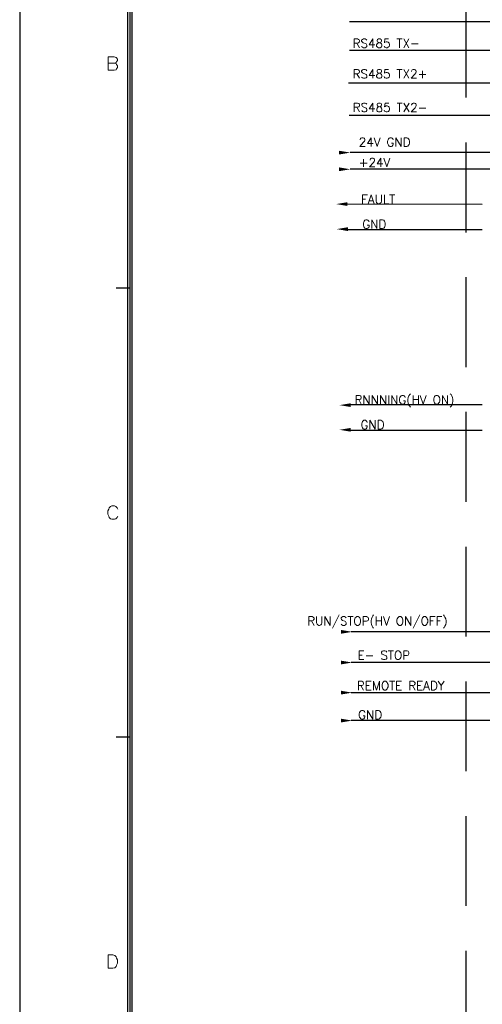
# Model space of a CAD drawing. Extents: x -3704 to -2863, y -418 to 164.
# Tile 2 of 7: x -3704 to -3601, y -201 to 18. Entities that reach past the tile are written whole.
import ezdxf

# ---------------------------------------------------------------- set-up
doc = ezdxf.new("R2010")
doc.units = 0
doc.header["$MEASUREMENT"] = 0
doc.linetypes.add('HIDDEN', pattern=[0.375, 0.25, -0.125])
doc.layers.add('COMMENTS', color=3, linetype='Continuous')
doc.styles.add('ACANSTS', font='romans.shx', dxfattribs={"bigfont": 'whgtxt.shx'})

# ---------------------------------------------------------------- blocks, each defined once
blk = doc.blocks.new('A$C3BA4433A')
at = {"color": 4, "linetype": 'Continuous'}
for p, q in [((-817, 576), (-817, 6)), ((-816.5, 575.5), (-816.5, 6.5)), ((-816, 575), (-816, 7))]:
    blk.add_line(p, q, dxfattribs=at)
at = {"color": 3, "linetype": 'Continuous'}
for p, q in [((-816.5, 376.46), (-819.5, 376.46)), ((-816.5, 376.46), (-819.5, 376.46)), ((-816.5, 276.46), (-819.5, 276.46)), ((-816.5, 276.46), (-819.5, 276.46))]:
    blk.add_line(p, q, dxfattribs=at)
at = {"color": 3, "linetype": 'Continuous', "lineweight": 0}
for points in [[(-821.28, 425.01), (-821.28, 427.98), (-819.94, 427.98), (-819.53, 427.87), (-819.41, 427.75), (-819.24, 427.46), (-819.24, 427.17), (-819.41, 426.88), (-819.53, 426.7), (-819.94, 426.58), (-821.28, 426.58)], [(-821.28, 425.01), (-821.28, 427.98), (-819.94, 427.98), (-819.53, 427.87), (-819.41, 427.75), (-819.24, 427.46), (-819.24, 427.17), (-819.41, 426.88), (-819.53, 426.7), (-819.94, 426.58), (-821.28, 426.58)], [(-819.94, 426.58), (-819.53, 426.47), (-819.41, 426.29), (-819.24, 426), (-819.24, 425.59), (-819.41, 425.3), (-819.53, 425.13), (-819.94, 425.01), (-821.28, 425.01)], [(-819.94, 426.58), (-819.53, 426.47), (-819.41, 426.29), (-819.24, 426), (-819.24, 425.59), (-819.41, 425.3), (-819.53, 425.13), (-819.94, 425.01), (-821.28, 425.01)], [(-819.18, 327.29), (-819.3, 327.59), (-819.59, 327.88), (-819.88, 327.99), (-820.46, 327.99), (-820.75, 327.88), (-821.04, 327.59), (-821.16, 327.29), (-821.34, 326.89), (-821.34, 326.13), (-821.16, 325.72), (-821.04, 325.43), (-820.75, 325.14), (-820.46, 325.02), (-819.88, 325.02), (-819.59, 325.14), (-819.3, 325.43), (-819.18, 325.72)], [(-819.18, 327.29), (-819.3, 327.59), (-819.59, 327.88), (-819.88, 327.99), (-820.46, 327.99), (-820.75, 327.88), (-821.04, 327.59), (-821.16, 327.29), (-821.34, 326.89), (-821.34, 326.13), (-821.16, 325.72), (-821.04, 325.43), (-820.75, 325.14), (-820.46, 325.02), (-819.88, 325.02), (-819.59, 325.14), (-819.3, 325.43), (-819.18, 325.72)], [(-821.28, 225.03), (-821.28, 228), (-820.23, 228), (-819.82, 227.89), (-819.53, 227.6), (-819.41, 227.3), (-819.24, 226.9), (-819.24, 226.14), (-819.41, 225.73), (-819.53, 225.44), (-819.82, 225.15), (-820.23, 225.03), (-821.28, 225.03), (-821.28, 225.03)], [(-821.28, 225.03), (-821.28, 228), (-820.23, 228), (-819.82, 227.89), (-819.53, 227.6), (-819.41, 227.3), (-819.24, 226.9), (-819.24, 226.14), (-819.41, 225.73), (-819.53, 225.44), (-819.82, 225.15), (-820.23, 225.03), (-821.28, 225.03), (-821.28, 225.03)]]:
    blk.add_lwpolyline(points, dxfattribs=at)
at = {"layer": 'DEFPOINTS'}
blk.add_lwpolyline([(-841, 0), (0, 0), (0, 582), (-841, 582)], close=True, dxfattribs=at)

msp = doc.modelspace()

# ---------------------------------------------------------------- linework, layer by layer
at = {"linetype": 'Continuous'}
for p, q in [((-3535.47, 17.45), (-3630.42, 17.45)), ((-3543.68, 11.04), (-3630.42, 11.04)), ((-3543.83, 3.81), (-3630.62, 3.81)), ((-3548.03, -3.46), (-3630.48, -3.46)), ((-3553.06, -11.71), (-3630.24, -11.69)), ((-3620.87, -15.39), (-3630.26, -15.4)), ((-3556.04, -15.39), (-3620.87, -15.39)), ((-3600.84, -23.27), (-3630.89, -23.15)), ((-3552.17, -118.39), (-3630.04, -118.39)), ((-3543.55, -125.25), (-3630.04, -125.25)), ((-3535.47, -131.96), (-3630.04, -131.96)), ((-3528.8, -138.18), (-3630.06, -138.18))]:
    msp.add_line(p, q, dxfattribs=at)
for p, q in [((-3600.84, -28.85), (-3630.78, -28.85)), ((-3600.84, -67.89), (-3630.16, -67.89)), ((-3630.16, -73.5), (-3600.84, -73.47))]:
    msp.add_line(p, q)
at = {"linetype": 'HIDDEN', "ltscale": 80}
msp.add_lwpolyline([(-3604.41, 109.75), (-3477.08, 109.75), (-3477.08, -239.45), (-3604.41, -239.45)], close=True, dxfattribs=at)
for points in [[(-3632.74, -11.28), (-3632.74, -12.11), (-3630.24, -11.69)], [(-3632.76, -14.98), (-3632.76, -15.82), (-3630.26, -15.4)], [(-3630.89, -23.57), (-3630.89, -22.74), (-3633.39, -23.15)], [(-3630.78, -29.15), (-3630.78, -28.31), (-3633.28, -28.73)], [(-3630.16, -68.34), (-3630.16, -67.51), (-3632.66, -67.93)], [(-3630.16, -73.84), (-3630.16, -73), (-3632.66, -73.42)], [(-3632.28, -117.99), (-3632.28, -118.82), (-3629.78, -118.41)], [(-3632.32, -124.83), (-3632.32, -125.66), (-3629.82, -125.24)], [(-3632.31, -131.53), (-3632.31, -132.37), (-3629.81, -131.95)], [(-3632.34, -137.75), (-3632.34, -138.59), (-3629.84, -138.17)]]:
    msp.add_solid(points)

# ---------------------------------------------------------------- block references
msp.add_blockref('A$C3BA4433A', (-2862.87, -418.35))

# ---------------------------------------------------------------- texts
at = {"layer": 'COMMENTS', "color": 3, "style": 'ACANSTS'}
for s, p in [('RS485 TX-', (-3629.72, 11.67)), ('RS485 TX2+', (-3629.72, 4.86)), ('RS485 TX2-', (-3629.7, -2.61)), ('24V GND', (-3628.36, -10.32)), ('+24V', (-3628.36, -14.85)), ('FAULT', (-3627.83, -23.06)), ('GND', (-3627.56, -28.61)), ('RNNNING(HV ON)', (-3629.29, -67.71)), ('GND', (-3627.96, -73.26)), ('RUN/STOP(HV ON/OFF)', (-3639.83, -116.97)), ('E- STOP', (-3628.63, -124.6)), ('REMOTE READY', (-3628.78, -131.37)), ('GND', (-3628.49, -137.85))]:
    msp.add_text(s, height=1.95, dxfattribs=at).set_placement(p)

doc.saveas('drawing.dxf')
